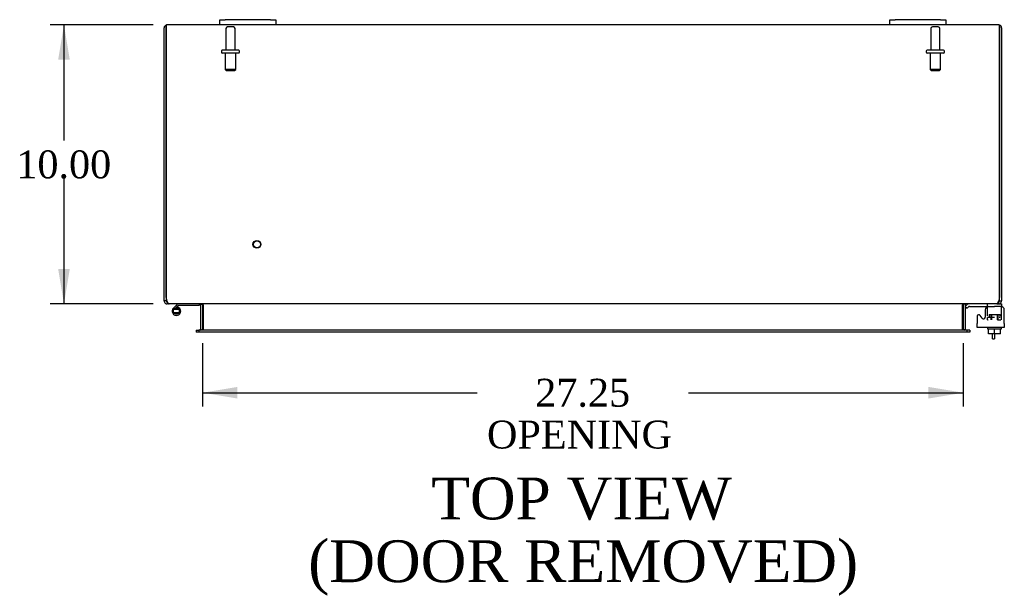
# Model space of a CAD drawing. Header units: inches. Extents: x 18 to 235, y 12 to 157.
# Tile 4 of 9: x 66 to 101, y 118 to 138. Entities that reach past the tile are written whole.
import ezdxf
from ezdxf.enums import TextEntityAlignment as Align

# ---------------------------------------------------------------- set-up
doc = ezdxf.new("R2010")
doc.units = ezdxf.units.IN
doc.header["$MEASUREMENT"] = 0
for name, color, linetype in [('COM40153-1', 7, 'CONTINUOUS'), ('COM42667', 7, 'CONTINUOUS'), ('COM42780', 7, 'CONTINUOUS'), ('COM48493', 7, 'CONTINUOUS'), ('DEFAULT', 7, 'CONTINUOUS'), ('FET07710', 7, 'CONTINUOUS'), ('HNG10620-38B', 7, 'CONTINUOUS'), ('HNG10620-38P', 7, 'CONTINUOUS'), ('SCC19011', 7, 'CONTINUOUS'), ('STD21878', 7, 'CONTINUOUS'), ('STD26094', 7, 'CONTINUOUS'), ('WAF25035', 7, 'CONTINUOUS')]:
    doc.layers.add(name, color=color, linetype=linetype)
doc.styles.add('SEACAD_TIMES_NEW_ROMAN', font='times.ttf')

# ---------------------------------------------------------------- blocks, each defined once
blk = doc.blocks.new('GDIMGGROUP18')
at = {"layer": 'DEFAULT', "linetype": 'Continuous'}
for points in [[(67.274, 136.69), (67.69, 136.69), (67.482, 137.94)], [(67.274, 129.19), (67.482, 127.94), (67.69, 129.19)]]:
    blk.add_hatch(color=136, dxfattribs=at).paths.add_polyline_path(points)
at = {"layer": 'DEFAULT', "color": 136, "linetype": 'Continuous'}
for p, q in [((70.679, 137.94), (66.982, 137.94)), ((67.482, 137.94), (67.482, 133.79)), ((67.482, 132.44), (67.482, 127.94)), ((70.679, 127.94), (66.982, 127.94))]:
    blk.add_line(p, q, dxfattribs=at)
at = {"layer": 'DEFAULT', "color": 136, "linetype": 'Continuous', "style": 'SEACAD_TIMES_NEW_ROMAN'}
blk.add_text('10.00', height=1, dxfattribs=at).set_placement((65.776, 133.44), align=Align.TOP_LEFT)
blk = doc.blocks.new('GDIMGGROUP19')
at = {"layer": 'DEFAULT', "linetype": 'Continuous'}
for points in [[(73.696, 124.545), (73.696, 124.962), (72.446, 124.754)], [(98.446, 124.545), (99.696, 124.754), (98.446, 124.962)]]:
    blk.add_hatch(color=136, dxfattribs=at).paths.add_polyline_path(points)
at = {"layer": 'DEFAULT', "color": 136, "linetype": 'Continuous'}
for p, q in [((72.446, 126.535), (72.446, 124.254)), ((99.696, 126.535), (99.696, 124.254)), ((72.446, 124.754), (82.285, 124.754)), ((89.857, 124.754), (99.696, 124.754))]:
    blk.add_line(p, q, dxfattribs=at)
at = {"layer": 'DEFAULT', "color": 136, "linetype": 'Continuous', "style": 'SEACAD_TIMES_NEW_ROMAN'}
for s, p in [('27.25', (84.365, 125.254)), ('OPENING ', (82.635, 123.754))]:
    blk.add_text(s, height=1, dxfattribs=at).set_placement(p, align=Align.TOP_LEFT)

msp = doc.modelspace()

# ---------------------------------------------------------------- linework, layer by layer
at = {"layer": 'COM40153-1', "color": 7}
for p, q in [((100.749, 126.69), (100.749, 126.868)), ((100.749, 126.69), (100.821, 126.69)), ((100.821, 126.868), (100.821, 126.69))]:
    msp.add_line(p, q, dxfattribs=at)
at = {"layer": 'COM42667', "color": 7}
for p, q in [((100.481, 127.72), (100.481, 127.46)), ((101.167, 127.237), (101.167, 127.72)), ((100.197, 127.493), (100.197, 127.237)), ((100.37, 127.428), (100.307, 127.525)), ((100.197, 127.094), (100.197, 127.237)), ((101.167, 127.094), (100.197, 127.094)), ((101.167, 127.237), (101.167, 127.094))]:
    msp.add_line(p, q, dxfattribs=at)
for centre, radius, start, end in [((100.606, 127.72), 0.125, 90, 180), ((101.042, 127.72), 0.125, 0, 90), ((100.257, 127.493), 0.06, 32.8455, 180), ((100.421, 127.46), 0.06, 212.8455, 0)]:
    msp.add_arc(centre, radius, start, end, dxfattribs=at)
at = {"layer": 'COM42780', "color": 7}
for p, q in [((99.768, 127.847), (99.818, 127.898)), ((99.768, 127.847), (99.835, 127.78)), ((99.835, 127.78), (99.886, 127.831)), ((99.919, 127.845), (100.818, 127.845)), ((99.953, 127.846), (99.953, 127.845)), ((99.953, 127.846), (100.013, 127.846)), ((100.013, 127.846), (100.013, 127.845)), ((100.013, 127.846), (100.041, 127.846)), ((100.041, 127.846), (100.041, 127.845)), ((100.041, 127.846), (100.203, 127.846)), ((100.154, 127.846), (100.154, 127.845)), ((100.203, 127.846), (100.203, 127.845)), ((100.568, 127.799), (100.568, 127.924)), ((101.068, 127.845), (100.818, 127.845)), ((100.963, 127.94), (101.068, 127.94)), ((101.068, 127.94), (101.068, 127.845)), ((101.068, 127.842), (101.068, 127.845)), ((101.068, 127.798), (101.068, 127.845)), ((101.068, 127.508), (101.068, 127.798)), ((100.568, 127.463), (100.818, 127.463)), ((100.568, 127.368), (100.568, 127.454)), ((100.568, 127.368), (100.583, 127.368)), ((100.623, 127.558), (101.013, 127.558)), ((100.623, 127.558), (100.623, 127.475)), ((100.693, 127.368), (100.693, 127.558)), ((100.711, 127.558), (100.711, 127.368)), ((100.924, 127.368), (100.924, 127.558)), ((100.924, 127.368), (101.039, 127.368)), ((100.943, 127.368), (100.943, 127.558)), ((100.983, 127.463), (101.013, 127.463)), ((101.013, 127.501), (101.013, 127.558)), ((101.013, 127.463), (101.013, 127.468)), ((101.068, 127.368), (101.068, 127.508))]:
    msp.add_line(p, q, dxfattribs=at)
for radius in [0.143, 0.048]:
    msp.add_arc((99.919, 127.797), radius, 90, 135, dxfattribs=at)
msp.add_ellipse((100.318, 126.839), major_axis=(0, 14.322), ratio=0.017455, start_param=-1.524085, end_param=-1.503851, dxfattribs=at)
msp.add_open_spline([(100.565, 127.837), (100.564, 127.839), (100.564, 127.84), (100.562, 127.844), (100.561, 127.845), (100.559, 127.845)], degree=3, knots=[0.6179659, 0.6179659, 0.6179659, 0.6179659, 0.75, 0.75, 1, 1, 1, 1], dxfattribs=at)
at = {"layer": 'COM48493', "color": 7}
for p, q in [((71.143, 137.832), (71.143, 137.934)), ((71.143, 137.934), (71.143, 137.832)), ((73.071, 137.94), (71.179, 137.94)), ((97.071, 137.94), (75.071, 137.94)), ((100.963, 137.94), (99.071, 137.94)), ((100.999, 137.832), (100.999, 137.934)), ((100.999, 137.934), (100.999, 137.832)), ((71.071, 128.166), (71.071, 137.832)), ((71.143, 137.832), (71.143, 128.166)), ((71.143, 128.166), (71.143, 137.832)), ((100.999, 128.166), (100.999, 137.832)), ((100.999, 137.832), (100.999, 128.166)), ((101.071, 137.832), (101.071, 128.166)), ((71.071, 128.048), (71.071, 128.166)), ((71.143, 128.048), (71.071, 128.048)), ((71.143, 128.166), (71.143, 128.048)), ((100.999, 128.048), (100.999, 128.166)), ((100.999, 128.048), (101.071, 128.048)), ((101.071, 128.166), (101.071, 128.048)), ((71.179, 128.012), (71.16, 128.017)), ((71.179, 128.012), (71.179, 127.94)), ((71.248, 127.94), (71.179, 127.94)), ((100.894, 127.94), (71.248, 127.94)), ((72.373, 127.914), (72.435, 127.932)), ((72.374, 127.904), (72.374, 127.035)), ((72.446, 127.904), (72.446, 127.035)), ((72.471, 127.904), (72.471, 127.914)), ((72.471, 127.904), (72.471, 127.035)), ((99.671, 127.914), (99.671, 127.904)), ((99.671, 127.035), (99.671, 127.904)), ((99.696, 127.904), (99.696, 127.035)), ((99.769, 127.914), (99.707, 127.932)), ((99.768, 127.904), (99.768, 127.035)), ((100.894, 127.94), (100.963, 127.94)), ((100.982, 128.017), (100.963, 128.012)), ((100.963, 128.012), (100.963, 127.94)), ((72.216, 126.999), (72.216, 126.927)), ((72.216, 126.999), (72.287, 126.999)), ((72.287, 126.999), (72.311, 126.999)), ((72.351, 126.999), (72.311, 126.999)), ((72.311, 126.999), (72.311, 126.927)), ((99.791, 126.999), (72.351, 126.999)), ((72.372, 127.023), (72.422, 127.004)), ((72.471, 127.023), (72.471, 127.035)), ((99.671, 127.035), (99.671, 127.023)), ((99.77, 127.023), (99.719, 127.004)), ((99.831, 126.999), (99.791, 126.999)), ((99.855, 126.999), (99.831, 126.999)), ((99.831, 126.927), (99.831, 126.999)), ((99.926, 126.999), (99.855, 126.999)), ((99.926, 126.999), (99.926, 126.927)), ((72.287, 126.927), (72.216, 126.927)), ((72.311, 126.927), (72.287, 126.927)), ((72.351, 126.927), (72.311, 126.927)), ((99.791, 126.927), (72.351, 126.927)), ((99.831, 126.927), (99.791, 126.927)), ((99.855, 126.927), (99.831, 126.927)), ((99.926, 126.927), (99.855, 126.927))]:
    msp.add_line(p, q, dxfattribs=at)
for centre, radius, start, end in [((71.179, 137.832), 0.108, 109.4712, 180), ((71.179, 137.832), 0.108, 90, 109.4712), ((100.963, 137.832), 0.108, 70.5288, 90), ((100.963, 137.832), 0.108, 0, 70.5288), ((71.179, 128.048), 0.108, 180, 237.3569), ((71.393, 128.166), 0.25, 180, 208.1546), ((71.179, 128.048), 0.036, 180, 237.3569), ((71.387, 128.093), 0.219, 191.9896, 218.4732), ((100.749, 128.166), 0.25, 331.8454, 0), ((100.963, 128.048), 0.036, 302.6431, 0), ((100.963, 128.048), 0.108, 302.6431, 0), ((71.179, 128.048), 0.109, 237.4482, 269.9087), ((71.252, 127.987), 0.0479, 219.7973, 265.1422), ((72.338, 127.904), 0.036, 16.2206, 89.9999), ((72.338, 127.904), 0.036, 0, 16.2205), ((72.389, 127.798), 0.142, 54.6893, 86.6558), ((72.338, 127.904), 0.108, 0, 16.2205), ((99.753, 127.798), 0.142, 93.3442, 125.3107), ((99.804, 127.904), 0.108, 163.7795, 180), ((99.804, 127.904), 0.036, 163.7795, 180), ((99.804, 127.904), 0.036, 90.0001, 163.7794), ((100.89, 127.987), 0.0479, 274.8578, 320.2027), ((100.963, 128.048), 0.109, 270.0913, 302.5518), ((72.338, 127.035), 0.036, 270.0001, 340.2178), ((72.338, 127.035), 0.036, 340.2179, 0), ((72.379, 127.187), 0.189, 272.2399, 299.1867), ((72.379, 127.187), 0.189, 289.5034, 299.1867), ((72.338, 127.035), 0.108, 346.9826, 0), ((99.763, 127.187), 0.189, 240.8133, 267.76), ((99.804, 127.035), 0.108, 180, 193.0174), ((99.804, 127.035), 0.036, 180, 199.7821), ((99.804, 127.035), 0.036, 199.7822, 269.9999)]:
    msp.add_arc(centre, radius, start, end, dxfattribs=at)
for centre, start_param, end_param in [((71.179, 137.832), 3.141593, 3.48143), ((100.963, 137.832), 2.801756, 3.141593)]:
    msp.add_ellipse(centre, major_axis=(0, -0.108), ratio=0.997813, start_param=start_param, end_param=end_param, dxfattribs=at)
msp.add_open_spline([(100.926, 127.957), (100.928, 127.958), (100.93, 127.96), (100.933, 127.964), (100.936, 127.968), (100.939, 127.972), (100.942, 127.977), (100.945, 127.982), (100.947, 127.988), (100.951, 127.995), (100.955, 128.006), (100.96, 128.017), (100.963, 128.028), (100.966, 128.038), (100.968, 128.044), (100.969, 128.048)], degree=3, knots=[0, 0, 0, 0, 0.058508, 0.117588, 0.177234, 0.23744, 0.298196, 0.359495, 0.421327, 0.483683, 0.609872, 0.738031, 0.824554, 0.911887, 1, 1, 1, 1], dxfattribs=at)
at = {"layer": 'FET07710', "color": 7}
for p, q in [((73.071, 138.127), (73.258, 138.127)), ((73.071, 137.94), (73.071, 138.127)), ((73.258, 137.94), (73.071, 137.94)), ((74.883, 138.127), (73.258, 138.127)), ((74.883, 137.94), (73.258, 137.94)), ((74.883, 138.127), (75.071, 138.127)), ((75.071, 137.94), (74.883, 137.94)), ((75.071, 138.127), (75.071, 137.94)), ((97.071, 138.127), (97.258, 138.127)), ((97.071, 137.94), (97.071, 138.127)), ((97.258, 137.94), (97.071, 137.94)), ((98.883, 138.127), (97.258, 138.127)), ((98.883, 137.94), (97.258, 137.94)), ((98.883, 138.127), (99.071, 138.127)), ((99.071, 137.94), (98.883, 137.94)), ((99.071, 138.127), (99.071, 137.94))]:
    msp.add_line(p, q, dxfattribs=at)
at = {"layer": 'HNG10620-38B', "color": 7}
for p, q in [((71.51, 127.896), (71.401, 127.787)), ((71.552, 127.853), (71.467, 127.768)), ((71.528, 127.914), (71.51, 127.896)), ((71.51, 127.896), (71.552, 127.853)), ((71.555, 127.825), (71.538, 127.768)), ((71.57, 127.871), (71.552, 127.853)), ((72.326, 127.88), (71.591, 127.88)), ((72.326, 127.94), (72.326, 127.88))]:
    msp.add_line(p, q, dxfattribs=at)
for centre, radius, start, end in [((71.51, 127.678), 0.154, 135, 72.8181), ((71.591, 127.851), 0.089, 90, 135), ((71.591, 127.851), 0.029, 90, 135)]:
    msp.add_arc(centre, radius, start, end, dxfattribs=at)
at = {"layer": 'HNG10620-38P', "color": 7}
for p, q in [((71.395, 127.743), (71.395, 127.613)), ((71.625, 127.743), (71.395, 127.743)), ((71.625, 127.613), (71.625, 127.743)), ((71.625, 127.613), (71.395, 127.613))]:
    msp.add_line(p, q, dxfattribs=at)
for centre, start, end in [((71.514, 127.51), 90.9722, 117.1004), ((71.506, 127.51), 62.9012, 89.0261), ((71.514, 127.847), 242.9006, 269.0262), ((71.506, 127.847), 270.9722, 297.1006)]:
    msp.add_arc(centre, 0.262, start, end, dxfattribs=at)
at = {"layer": 'SCC19011', "color": 7}
for p, q in [((100.603, 126.868), (100.603, 127.049)), ((100.818, 126.868), (100.818, 127.049)), ((101.033, 126.868), (101.033, 127.049)), ((100.818, 126.868), (100.603, 126.868)), ((101.033, 126.868), (100.818, 126.868))]:
    msp.add_line(p, q, dxfattribs=at)
at = {"layer": 'STD21878', "color": 7}
for radius in [0.141, 0.125]:
    msp.add_circle((74.393, 130.072), radius, dxfattribs=at)
at = {"layer": 'STD26094', "color": 7}
for p, q in [((73.281, 137.808), (73.281, 137.031)), ((73.551, 137.868), (73.341, 137.868)), ((73.611, 137.031), (73.611, 137.808)), ((98.531, 137.808), (98.531, 137.031)), ((98.801, 137.868), (98.591, 137.868)), ((98.861, 137.031), (98.861, 137.808)), ((73.121, 137.001), (73.121, 136.961)), ((73.741, 137.031), (73.151, 137.031)), ((73.741, 136.931), (73.151, 136.931)), ((73.258, 136.931), (73.258, 136.343)), ((73.633, 136.343), (73.633, 136.931)), ((73.771, 136.961), (73.771, 137.001)), ((98.371, 137.001), (98.371, 136.961)), ((98.991, 137.031), (98.401, 137.031)), ((98.991, 136.931), (98.401, 136.931)), ((98.508, 136.931), (98.508, 136.343)), ((98.883, 136.343), (98.883, 136.931)), ((99.021, 136.961), (99.021, 137.001)), ((73.633, 136.343), (73.258, 136.343)), ((73.258, 136.343), (73.296, 136.306)), ((73.296, 136.306), (73.596, 136.306)), ((73.596, 136.306), (73.633, 136.343)), ((98.883, 136.343), (98.508, 136.343)), ((98.508, 136.343), (98.546, 136.306)), ((98.546, 136.306), (98.846, 136.306)), ((98.846, 136.306), (98.883, 136.343))]:
    msp.add_line(p, q, dxfattribs=at)
for centre, radius, start, end in [((73.341, 137.808), 0.06, 90, 180), ((73.551, 137.808), 0.06, 0, 90), ((98.591, 137.808), 0.06, 90, 180), ((98.801, 137.808), 0.06, 0, 90), ((73.151, 137.001), 0.03, 90, 180), ((73.151, 136.961), 0.03, 180, 270), ((73.741, 137.001), 0.03, 0, 90), ((73.741, 136.961), 0.03, 270, 0), ((98.401, 137.001), 0.03, 90, 180), ((98.401, 136.961), 0.03, 180, 270), ((98.991, 137.001), 0.03, 0, 90), ((98.991, 136.961), 0.03, 270, 0)]:
    msp.add_arc(centre, radius, start, end, dxfattribs=at)
at = {"layer": 'WAF25035', "color": 7}
for p, q in [((100.568, 127.094), (100.568, 127.049)), ((100.568, 127.049), (101.068, 127.049)), ((101.068, 127.049), (101.068, 127.094))]:
    msp.add_line(p, q, dxfattribs=at)

# ---------------------------------------------------------------- block references
at = {"layer": 'DEFAULT', "color": 7}
for name in ['GDIMGGROUP18', 'GDIMGGROUP19']:
    msp.add_blockref(name, (0, 0), dxfattribs=at)

# ---------------------------------------------------------------- texts
at = {"layer": 'DEFAULT', "color": 7, "style": 'SEACAD_TIMES_NEW_ROMAN'}
for s, p in [('TOP VIEW', (80.64, 121.714)), ('(DOOR REMOVED)', (76.233, 119.464))]:
    msp.add_text(s, height=1.5, dxfattribs=at).set_placement(p, align=Align.TOP_LEFT)

doc.saveas('drawing.dxf')
